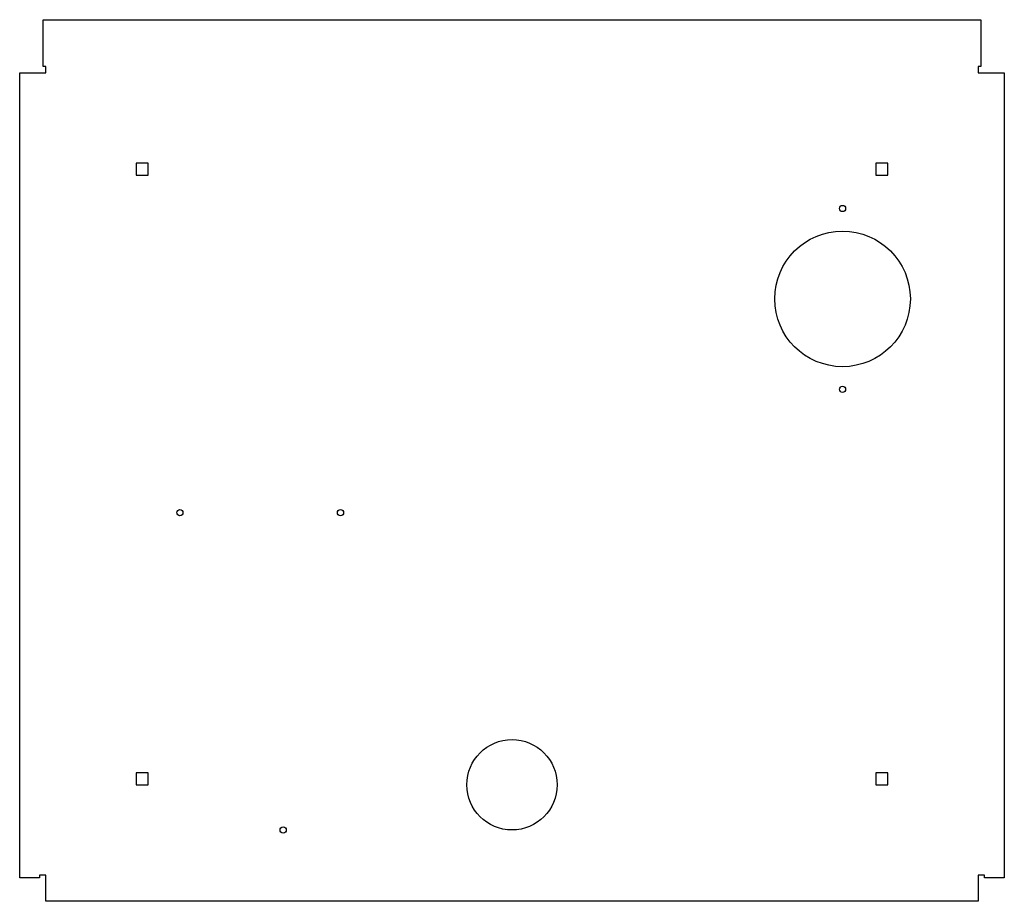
# Model space of a CAD drawing. Extents: x -0.5 to 21.3, y -19.3 to 0.2.
import ezdxf

# ---------------------------------------------------------------- set-up
doc = ezdxf.new("R2010")
doc.units = 0
doc.layers.add('1', color=1, linetype='CONTINUOUS')

msp = doc.modelspace()

# ---------------------------------------------------------------- linework, layer by layer
at = {"layer": '1', "color": 7}
for p, q in [((0, 0.2414), (20.75, 0.2414)), ((0, -0.7952), (0, 0.2414)), ((20.75, 0.2414), (20.75, -0.7952)), ((0.0625, -0.7952), (0, -0.7952)), ((0.0625, -0.9366), (0.0625, -0.7952)), ((20.75, -0.7952), (20.6875, -0.7952)), ((20.6875, -0.7952), (20.6875, -0.9366)), ((-0.5164, -18.7491), (-0.5164, -0.9366)), ((-0.5164, -0.9366), (0.0625, -0.9366)), ((20.6875, -0.9366), (21.2664, -0.9366)), ((21.2664, -0.9366), (21.2664, -18.7491)), ((2.3275, -2.9366), (2.0625, -2.9366)), ((2.0625, -2.9366), (2.0625, -3.2016)), ((2.3275, -3.2016), (2.3275, -2.9366)), ((18.6875, -2.9366), (18.4225, -2.9366)), ((18.4225, -2.9366), (18.4225, -3.2016)), ((18.6875, -3.2016), (18.6875, -2.9366)), ((2.0625, -3.2016), (2.3275, -3.2016)), ((18.4225, -3.2016), (18.6875, -3.2016)), ((2.3275, -16.4216), (2.0625, -16.4216)), ((2.0625, -16.4216), (2.0625, -16.6866)), ((2.3275, -16.6866), (2.3275, -16.4216)), ((18.6875, -16.4216), (18.4225, -16.4216)), ((18.4225, -16.4216), (18.4225, -16.6866)), ((18.6875, -16.6866), (18.6875, -16.4216)), ((2.0625, -16.6866), (2.3275, -16.6866)), ((18.4225, -16.6866), (18.6875, -16.6866)), ((0.0625, -18.6866), (-0.0789, -18.6866)), ((-0.0789, -18.6866), (-0.0789, -18.7491)), ((0.0625, -19.2655), (0.0625, -18.6866)), ((20.8289, -18.6866), (20.6875, -18.6866)), ((20.6875, -18.6866), (20.6875, -19.2655)), ((20.8289, -18.7491), (20.8289, -18.6866)), ((-0.0789, -18.7491), (-0.5164, -18.7491)), ((21.2664, -18.7491), (20.8289, -18.7491)), ((20.6875, -19.2655), (0.0625, -19.2655))]:
    msp.add_line(p, q, dxfattribs=at)
for centre, radius in [((17.6875, -3.9366), 0.0685), ((17.6875, -5.9366), 1.5), ((17.6875, -7.9366), 0.0685), ((3.0279, -10.6666), 0.0685), ((6.5808, -10.667), 0.0685), ((10.375, -16.6866), 1), ((5.3125, -17.6866), 0.0685)]:
    msp.add_circle(centre, radius, dxfattribs=at)

doc.saveas('drawing.dxf')
